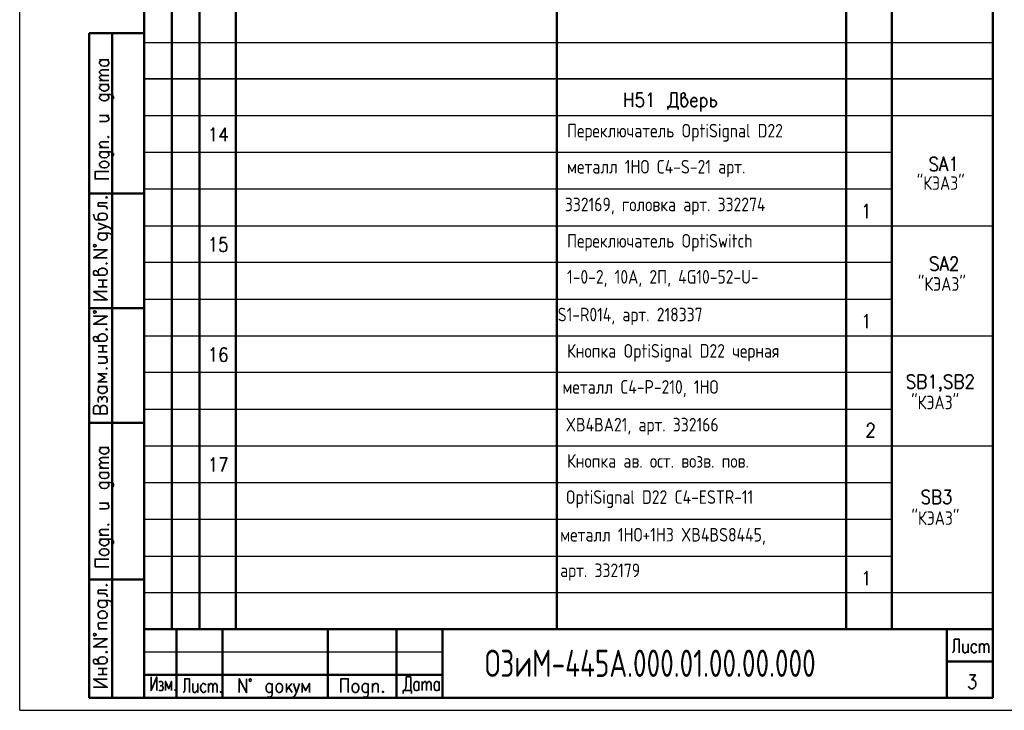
# Model space of a CAD drawing. Extents: x -412 to 8, y 12 to 309.
# Tile 1 of 3: x -412 to -195, y 12 to 165. Entities that reach past the tile are written whole.
import ezdxf

# ---------------------------------------------------------------- set-up
doc = ezdxf.new("R2010")
doc.units = 0
doc.layers.get('0').update_dxf_attribs({"lineweight": 25})
doc.layers.add('Text', color=3, linetype='Continuous')
doc.styles.add('simplex', font='simplex.shx', dxfattribs={"width": 0.9})
doc.styles.add('Style1', font='romans.shx', dxfattribs={"width": 0.8})

msp = doc.modelspace()

# ---------------------------------------------------------------- linework, layer by layer
at = {"color": 7, "lineweight": 25}
msp.add_line((-412.19, 18.51), (-412.19, 309.18), dxfattribs=at)
for q in [(-412.19, 309.09), (7.81, 12.09)]:
    msp.add_line((-412.19, 12.09), q)
at = {"color": 7, "lineweight": 50}
for p, q in [((-384.73, 305.31), (-384.73, 14.82)), ((-378.63, 305.31), (-378.63, 29.97)), ((-372.53, 305.31), (-372.53, 29.97)), ((-364.49, 305.31), (-364.49, 29.97)), ((-293.62, 305.31), (-293.62, 29.97)), ((-229.79, 305.31), (-229.79, 29.97)), ((-219.71, 305.31), (-219.71, 29.97)), ((-197.36, 14.82), (-197.36, 305.31)), ((-396.83, 161.54), (-396.83, 14.82)), ((-391.75, 14.82), (-391.75, 161.54)), ((-384.73, 14.82), (-384.73, 152.48)), ((-384.73, 152.48), (-384.73, 14.82)), ((-384.73, 14.82), (-384.73, 152.48)), ((-384.73, 14.82), (-384.73, 79.5)), ((-384.73, 79.5), (-384.73, 14.82)), ((-197.36, 79.5), (-197.36, 14.82)), ((-197.36, 14.82), (-197.36, 79.5)), ((-384.73, 30.9), (-384.73, 14.82)), ((-384.73, 14.82), (-384.73, 29.97)), ((-377.61, 29.97), (-377.61, 14.82)), ((-367.45, 29.97), (-367.45, 14.82)), ((-344.17, 29.97), (-344.17, 14.82)), ((-329.01, 29.97), (-329.01, 14.82)), ((-318.85, 14.82), (-318.85, 29.97)), ((-318.85, 29.97), (-318.85, 24.89)), ((-207.52, 29.97), (-207.52, 14.82)), ((-207.52, 22.86), (-197.36, 22.86)), ((-318.85, 14.82), (-318.85, 19.9)), ((-396.83, 14.82), (-197.36, 14.82))]:
    msp.add_line(p, q, dxfattribs=at)
at = {"color": 7, "lineweight": 35}
for p, q in [((-356.45, 18.03), (-356.45, 15.75)), ((-335.28, 18.03), (-335.28, 15.75)), ((-356.53, 15.32), (-356.7, 15.16)), ((-356.45, 15.75), (-356.53, 15.32)), ((-351.37, 15.41), (-351.62, 15.16)), ((-351.11, 16), (-351.37, 15.41)), ((-335.36, 15.32), (-335.45, 15.16)), ((-335.28, 15.75), (-335.36, 15.32)), ((-357.29, 14.99), (-357.46, 15.16)), ((-356.95, 14.99), (-357.29, 14.99)), ((-356.7, 15.16), (-356.95, 14.99)), ((-351.79, 14.99), (-351.96, 14.99)), ((-351.62, 15.16), (-351.79, 14.99)), ((-336.04, 14.99), (-336.3, 15.16)), ((-335.7, 14.99), (-336.04, 14.99)), ((-335.45, 15.16), (-335.7, 14.99))]:
    msp.add_line(p, q, dxfattribs=at)
at = {"color": 7, "lineweight": 50, "flags": 128}
for points in [[(-384.73, 161.54), (-396.83, 161.54)], [(-384.73, 126.15), (-396.83, 126.15)], [(-384.73, 100.84), (-396.83, 100.84)], [(-384.73, 75.52), (-396.83, 75.52)], [(-384.73, 40.98), (-396.83, 40.98)], [(-384.73, 23.96), (-384.73, 30.9)], [(-384.73, 29.97), (-197.36, 29.97)], [(-207.52, 29.97), (-207.52, 22.86)], [(-318.85, 19.9), (-384.73, 19.9)]]:
    msp.add_lwpolyline(points, dxfattribs=at)
at = {"color": 7, "lineweight": 25, "flags": 128}
for points in [[(-384.73, 159.51), (-197.36, 159.51)], [(-384.73, 151.47), (-197.36, 151.47), (-384.73, 151.47)], [(-384.73, 143.34), (-197.36, 143.34)], [(-384.73, 135.3), (-219.71, 135.3)], [(-384.73, 127.17), (-219.71, 127.17)], [(-384.73, 119.04), (-197.36, 119.04)], [(-384.73, 111), (-219.71, 111)], [(-384.73, 102.87), (-219.71, 102.87)], [(-384.73, 94.74), (-197.36, 94.74)], [(-384.73, 86.7), (-219.71, 86.7)], [(-384.73, 78.57), (-219.71, 78.57)], [(-384.73, 70.44), (-197.36, 70.44)], [(-384.73, 62.4), (-219.71, 62.4)], [(-384.73, 54.27), (-219.71, 54.27)], [(-384.73, 46.14), (-219.71, 46.14)], [(-384.73, 38.1), (-197.36, 38.1)], [(-384.73, 29.97), (-197.36, 29.97)], [(-384.73, 24.81), (-384.73, 24.98)], [(-318.85, 24.89), (-384.73, 24.89)]]:
    msp.add_lwpolyline(points, dxfattribs=at)
at = {"color": 7, "lineweight": 35, "flags": 128}
for points in [[(-392.94, 155.62), (-392.68, 155.36), (-392.51, 155.19), (-392.51, 154.86), (-392.68, 154.6), (-392.77, 154.43), (-392.94, 154.35), (-393.36, 154.26), (-393.62, 154.26), (-394.12, 154.35), (-394.38, 154.6), (-394.55, 154.86), (-394.55, 155.19), (-394.38, 155.36), (-394.12, 155.62)], [(-394.55, 155.62), (-392.51, 155.62)], [(-393.95, 152.23), (-394.38, 152.65), (-394.55, 152.82), (-394.55, 153.08), (-394.38, 153.33), (-393.95, 153.42), (-392.51, 153.42)], [(-393.95, 151.13), (-394.38, 151.47), (-394.55, 151.72), (-394.55, 151.89), (-394.38, 152.15), (-393.95, 152.23), (-392.51, 152.23)], [(-394.55, 151.13), (-392.51, 151.13)], [(-392.94, 150.2), (-392.68, 149.94), (-392.51, 149.69), (-392.51, 149.35), (-392.68, 149.18), (-392.77, 149.01), (-392.94, 148.93), (-393.36, 148.76), (-393.62, 148.76), (-394.12, 148.93), (-394.38, 149.18), (-394.55, 149.35), (-394.55, 149.69), (-394.38, 149.94), (-394.12, 150.2)], [(-394.55, 150.2), (-392.51, 150.2)], [(-394.12, 148), (-394.21, 147.91), (-394.38, 147.74), (-394.55, 147.49), (-394.55, 147.15), (-394.38, 146.98), (-394.12, 146.73), (-393.62, 146.64), (-393.36, 146.64), (-392.94, 146.73), (-392.68, 146.98), (-392.51, 147.15), (-392.51, 147.49), (-392.68, 147.74), (-392.94, 148)], [(-394.55, 148), (-392.18, 148), (-391.75, 147.91), (-391.67, 147.74), (-391.5, 147.49), (-391.5, 147.15), (-391.67, 146.98)], [(-278.55, 148.34), (-278.55, 145.29)], [(-276.94, 148.34), (-276.94, 145.29)], [(-274.74, 148.34), (-275.93, 148.34), (-276.01, 147.07), (-275.93, 147.15), (-275.51, 147.32), (-275.17, 147.32), (-274.83, 147.15), (-274.57, 146.9), (-274.49, 146.47), (-274.49, 146.13), (-274.57, 145.71), (-274.83, 145.46), (-275.17, 145.29), (-275.51, 145.29), (-275.93, 145.46), (-276.01, 145.63), (-276.1, 145.88)], [(-273.47, 147.74), (-273.22, 147.91), (-272.88, 148.34), (-272.88, 145.29)], [(-268.99, 145.29), (-268.56, 145.71), (-268.48, 146.05), (-268.39, 146.64), (-268.39, 148.34), (-267.12, 148.34), (-267.12, 145.29)], [(-266.19, 146.9), (-265.94, 147.15), (-265.68, 147.32), (-265.35, 147.66), (-265.26, 147.91), (-265.35, 148.17), (-265.51, 148.34), (-265.85, 148.34), (-266.02, 148.17), (-266.19, 148.08), (-266.19, 145.88), (-266.02, 145.63), (-265.94, 145.46), (-265.68, 145.29), (-265.35, 145.29), (-265.09, 145.46), (-264.92, 145.71), (-264.75, 146.13), (-264.75, 146.47), (-264.92, 146.9), (-265.09, 147.15), (-265.35, 147.32), (-265.68, 147.32)], [(-278.55, 146.9), (-276.94, 146.9)], [(-264.08, 146.47), (-262.72, 146.47), (-262.72, 146.73), (-262.81, 147.07), (-262.89, 147.15), (-263.14, 147.32), (-263.48, 147.32), (-263.74, 147.15), (-263.99, 146.9), (-264.08, 146.47), (-264.08, 146.13), (-263.99, 145.71), (-263.74, 145.46), (-263.48, 145.29), (-263.14, 145.29), (-262.89, 145.46), (-262.72, 145.71)], [(-261.87, 147.32), (-261.87, 144.27)], [(-261.87, 146.9), (-261.62, 147.15), (-261.45, 147.32), (-261.11, 147.32), (-260.86, 147.15), (-260.6, 146.9), (-260.52, 146.47), (-260.52, 146.13), (-260.6, 145.71), (-260.86, 145.46), (-261.11, 145.29), (-261.45, 145.29), (-261.62, 145.46), (-261.87, 145.71)], [(-259.67, 147.32), (-259.67, 145.29)], [(-259.67, 146.47), (-259.59, 146.64), (-259.33, 146.73), (-259, 146.73), (-258.91, 146.73), (-258.66, 146.64), (-258.57, 146.47), (-258.4, 146.13), (-258.4, 145.88), (-258.57, 145.63), (-258.66, 145.46), (-258.91, 145.29), (-259.33, 145.29), (-259.59, 145.46), (-259.67, 145.63)], [(-266.87, 144.7), (-266.87, 145.29), (-269.16, 145.29), (-269.16, 144.7)], [(-394.55, 142.07), (-393.11, 142.07), (-392.68, 142.24), (-392.51, 142.41), (-392.51, 142.75), (-392.68, 143), (-393.11, 143.34)], [(-394.55, 143.34), (-392.51, 143.34)], [(-369.99, 140.12), (-369.74, 140.21), (-369.4, 140.63), (-369.4, 137.67)], [(-366.86, 140.63), (-368.05, 138.68), (-366.27, 138.68)], [(-366.86, 140.63), (-366.86, 137.67)], [(-393.95, 136.31), (-394.38, 136.65), (-394.55, 136.91), (-394.55, 137.24), (-394.38, 137.5), (-394.12, 137.58), (-392.51, 137.58)], [(-392.77, 138.6), (-392.68, 138.51), (-392.51, 138.6), (-392.68, 138.77), (-392.77, 138.6)], [(-394.55, 136.31), (-392.51, 136.31)], [(-394.12, 135.38), (-394.21, 135.3), (-394.38, 135.13), (-394.55, 134.96), (-394.55, 134.54), (-394.38, 134.37), (-394.12, 134.11), (-393.62, 134.03), (-393.36, 134.03), (-392.94, 134.11), (-392.68, 134.37), (-392.51, 134.54), (-392.51, 134.96), (-392.68, 135.13), (-392.94, 135.38)], [(-394.55, 135.38), (-392.18, 135.38), (-391.75, 135.3), (-391.67, 135.13), (-391.5, 134.96), (-391.5, 134.54), (-391.67, 134.37)], [(-394.55, 132.33), (-394.55, 132.76), (-394.38, 132.93), (-394.12, 133.18), (-393.62, 133.27), (-393.36, 133.27), (-392.94, 133.18), (-392.68, 132.93), (-392.51, 132.76), (-392.51, 132.33), (-392.68, 132.16), (-392.94, 131.91), (-393.36, 131.83), (-393.62, 131.83), (-394.12, 131.91), (-394.38, 132.16), (-394.55, 132.33)], [(-209.63, 133.69), (-209.89, 134.03), (-210.23, 134.2), (-210.65, 134.2), (-210.99, 134.03), (-211.24, 133.69), (-211.24, 133.43), (-211.16, 133.18), (-210.99, 133.01), (-210.82, 132.84), (-210.06, 132.59), (-209.89, 132.42), (-209.72, 132.25), (-209.63, 132), (-209.63, 131.57), (-209.89, 131.23), (-210.23, 131.15), (-210.65, 131.15), (-210.99, 131.23), (-211.24, 131.57)], [(-209.13, 131.15), (-208.28, 134.2), (-207.35, 131.15)], [(-206.5, 133.6), (-206.25, 133.69), (-205.91, 134.2), (-205.91, 131.15)], [(-392.51, 129.37), (-395.56, 129.37), (-395.56, 130.98), (-392.51, 130.98)], [(-208.79, 132.16), (-207.69, 132.16)], [(-394.89, 124.12), (-394.89, 123.36), (-393.45, 123.36), (-393.02, 123.19), (-392.85, 122.94), (-392.85, 122.68)], [(-394.89, 124.12), (-392.85, 124.12)], [(-393.19, 125.31), (-393.02, 125.14), (-392.85, 125.31), (-393.02, 125.39), (-393.19, 125.31)], [(-395.9, 121.58), (-395.82, 121.33), (-395.65, 120.73), (-395.48, 120.4), (-395.22, 120.31), (-393.45, 120.31), (-393.19, 120.4), (-393.02, 120.57), (-392.85, 120.82), (-392.85, 121.24), (-393.02, 121.5), (-393.36, 121.75), (-393.78, 121.84), (-394.04, 121.84), (-394.46, 121.75), (-394.63, 121.58), (-394.8, 121.5), (-394.89, 121.24), (-394.89, 120.82), (-394.8, 120.57), (-394.46, 120.31)], [(-225.81, 123.19), (-225.55, 123.36), (-225.21, 123.78), (-225.21, 120.73)], [(-394.89, 118.11), (-392.85, 118.87), (-394.89, 119.63)], [(-394.46, 117.43), (-394.63, 117.26), (-394.8, 117.18), (-394.89, 116.92), (-394.89, 116.5), (-394.8, 116.25), (-394.46, 115.99), (-394.04, 115.82), (-393.78, 115.82), (-393.36, 115.99), (-393.02, 116.25), (-392.85, 116.5), (-392.85, 116.92), (-393.02, 117.18), (-393.36, 117.43)], [(-394.89, 117.43), (-392.6, 117.43), (-392.18, 117.26), (-392.01, 117.18), (-391.84, 116.92), (-391.84, 116.5), (-392.01, 116.25)], [(-392.85, 118.87), (-392.35, 118.62), (-392.01, 118.36), (-391.84, 118.11), (-391.84, 117.94)], [(-369.99, 115.82), (-369.74, 115.91), (-369.4, 116.42), (-369.4, 113.37)], [(-366.61, 116.42), (-367.79, 116.42), (-367.96, 115.06), (-367.79, 115.23), (-367.45, 115.4), (-367.11, 115.4), (-366.78, 115.23), (-366.52, 114.89), (-366.44, 114.47), (-366.44, 114.22), (-366.52, 113.79), (-366.78, 113.45), (-367.11, 113.37), (-367.45, 113.37), (-367.79, 113.45), (-367.96, 113.62), (-368.05, 113.96)], [(-395.65, 114.89), (-395.82, 114.81), (-395.9, 114.64), (-395.82, 114.47), (-395.65, 114.38), (-395.39, 114.47), (-395.31, 114.64), (-395.39, 114.81), (-395.65, 114.89)], [(-392.85, 111.93), (-395.9, 111.93), (-392.85, 113.71), (-395.9, 113.71)], [(-209.47, 111.76), (-209.72, 112.01), (-210.06, 112.18), (-210.57, 112.18), (-210.9, 112.01), (-211.16, 111.76), (-211.16, 111.42), (-210.99, 111.17), (-210.9, 111), (-210.65, 110.83), (-209.97, 110.57), (-209.72, 110.41), (-209.63, 110.32), (-209.47, 109.98), (-209.47, 109.56), (-209.72, 109.3), (-210.06, 109.14), (-210.57, 109.14), (-210.9, 109.3), (-211.16, 109.56)], [(-209.04, 109.14), (-208.11, 112.18), (-207.18, 109.14)], [(-206.59, 111.42), (-206.59, 111.59), (-206.5, 111.84), (-206.42, 112.01), (-206.16, 112.18), (-205.66, 112.18), (-205.49, 112.01), (-205.32, 111.84), (-205.23, 111.59), (-205.23, 111.34), (-205.32, 111), (-205.57, 110.57), (-206.76, 109.14), (-205.15, 109.14)], [(-394.46, 108.12), (-394.8, 108.37), (-394.89, 108.63), (-395.22, 109.05), (-395.48, 109.14), (-395.82, 109.05), (-395.9, 108.88), (-395.9, 108.46), (-395.82, 108.2), (-395.65, 108.12), (-393.45, 108.12), (-393.19, 108.2), (-393.02, 108.37), (-392.85, 108.63), (-392.85, 109.05), (-393.02, 109.3), (-393.36, 109.56), (-393.78, 109.64), (-394.04, 109.64), (-394.46, 109.56), (-394.8, 109.3), (-394.89, 109.05), (-394.89, 108.63)], [(-393.19, 110.74), (-393.02, 110.57), (-392.85, 110.74), (-393.02, 110.83), (-393.19, 110.74)], [(-208.7, 110.15), (-207.52, 110.15)], [(-394.89, 107.02), (-392.85, 107.02)], [(-393.87, 105.58), (-393.87, 107.02)], [(-395.9, 102.7), (-392.85, 102.7), (-395.9, 104.56), (-392.85, 104.56)], [(-394.89, 105.58), (-392.85, 105.58)], [(-395.65, 100.25), (-395.82, 100.16), (-395.9, 99.99), (-395.82, 99.82), (-395.65, 99.74), (-395.39, 99.82), (-395.31, 99.99), (-395.39, 100.16), (-395.65, 100.25)], [(-392.85, 97.28), (-395.9, 97.28), (-392.85, 99.06), (-395.9, 99.06)], [(-225.81, 98.89), (-225.55, 99.06), (-225.21, 99.48), (-225.21, 96.44)], [(-393.19, 96.18), (-393.02, 96.01), (-392.85, 96.18), (-393.02, 96.27), (-393.19, 96.18)], [(-394.46, 93.56), (-394.8, 93.81), (-394.89, 94.06), (-395.22, 94.49), (-395.48, 94.57), (-395.82, 94.49), (-395.9, 94.32), (-395.9, 93.98), (-395.82, 93.73), (-395.65, 93.56), (-393.45, 93.56), (-393.19, 93.73), (-393.02, 93.81), (-392.85, 94.06), (-392.85, 94.49), (-393.02, 94.74), (-393.36, 95), (-393.78, 95.17), (-394.04, 95.17), (-394.46, 95), (-394.8, 94.74), (-394.89, 94.49), (-394.89, 94.06)], [(-394.89, 92.54), (-392.85, 92.54)], [(-393.87, 91.19), (-393.87, 92.54)], [(-369.99, 91.52), (-369.74, 91.69), (-369.4, 92.12), (-369.4, 89.07)], [(-366.52, 91.69), (-366.61, 91.95), (-367.03, 92.12), (-367.2, 92.12), (-367.54, 91.95), (-367.79, 91.52), (-367.96, 90.76), (-367.96, 90.09), (-367.79, 89.49), (-367.54, 89.15), (-367.2, 89.07), (-367.11, 89.07), (-366.78, 89.15), (-366.52, 89.49), (-366.44, 89.92), (-366.44, 90.09), (-366.52, 90.51), (-366.78, 90.76), (-367.11, 90.93), (-367.2, 90.93), (-367.54, 90.76), (-367.79, 90.51), (-367.96, 90.09)], [(-394.89, 91.19), (-392.85, 91.19)], [(-394.89, 88.73), (-393.45, 88.73), (-393.02, 88.82), (-392.85, 89.07), (-392.85, 89.49), (-393.02, 89.75), (-393.45, 90.09)], [(-394.89, 90.09), (-392.85, 90.09)], [(-393.19, 87.55), (-393.02, 87.46), (-392.85, 87.55), (-393.02, 87.71), (-393.19, 87.55)], [(-392.85, 86.36), (-394.89, 86.36), (-393.36, 85.51), (-394.89, 84.58), (-392.85, 84.58)], [(-214.63, 85.68), (-214.88, 86.02), (-215.22, 86.11), (-215.65, 86.11), (-216.07, 86.02), (-216.24, 85.68), (-216.24, 85.43), (-216.15, 85.09), (-216.07, 85.01), (-215.82, 84.84), (-215.14, 84.58), (-214.88, 84.41), (-214.8, 84.24), (-214.63, 83.99), (-214.63, 83.57), (-214.88, 83.23), (-215.22, 83.14), (-215.65, 83.14), (-216.07, 83.23), (-216.24, 83.57)], [(-213.87, 83.14), (-213.87, 86.11), (-212.77, 86.11), (-212.43, 86.02), (-212.34, 85.85), (-212.17, 85.6), (-212.17, 85.26), (-212.34, 85.01), (-212.43, 84.84), (-212.77, 84.67), (-213.87, 84.67)], [(-211.16, 85.6), (-210.9, 85.68), (-210.57, 86.11), (-210.57, 83.14)], [(-206.42, 85.68), (-206.67, 86.02), (-207.01, 86.11), (-207.43, 86.11), (-207.86, 86.02), (-208.03, 85.68), (-208.03, 85.43), (-207.94, 85.09), (-207.86, 85.01), (-207.6, 84.84), (-206.93, 84.58), (-206.67, 84.41), (-206.59, 84.24), (-206.42, 83.99), (-206.42, 83.57), (-206.67, 83.23), (-207.01, 83.14), (-207.43, 83.14), (-207.86, 83.23), (-208.03, 83.57)], [(-205.66, 83.14), (-205.66, 86.11), (-204.55, 86.11), (-204.22, 86.02), (-204.13, 85.85), (-203.96, 85.6), (-203.96, 85.26), (-204.13, 85.01), (-204.22, 84.84), (-204.55, 84.67), (-205.66, 84.67)], [(-203.2, 85.43), (-203.2, 85.6), (-203.12, 85.85), (-202.95, 86.02), (-202.69, 86.11), (-202.27, 86.11), (-202.01, 86.02), (-201.93, 85.85), (-201.76, 85.6), (-201.76, 85.26), (-201.93, 85.01), (-202.18, 84.58), (-203.28, 83.14), (-201.68, 83.14)], [(-393.36, 83.57), (-393.02, 83.31), (-392.85, 83.06), (-392.85, 82.63), (-393.02, 82.38), (-393.19, 82.3), (-393.36, 82.13), (-393.78, 82.04), (-394.04, 82.04), (-394.46, 82.13), (-394.8, 82.38), (-394.89, 82.63), (-394.89, 83.06), (-394.8, 83.31), (-394.46, 83.57)], [(-394.89, 83.57), (-392.85, 83.57)], [(-212.77, 84.67), (-212.43, 84.58), (-212.34, 84.41), (-212.17, 84.16), (-212.17, 83.65), (-212.34, 83.4), (-212.43, 83.23), (-212.77, 83.14), (-213.87, 83.14)], [(-208.87, 83.23), (-208.96, 83.14), (-209.13, 83.23), (-208.96, 83.4), (-208.87, 83.23), (-208.87, 82.97), (-208.96, 82.63), (-209.13, 82.55)], [(-204.55, 84.67), (-204.22, 84.58), (-204.13, 84.41), (-203.96, 84.16), (-203.96, 83.65), (-204.13, 83.4), (-204.22, 83.23), (-204.55, 83.14), (-205.66, 83.14)], [(-394.8, 80.01), (-394.89, 80.35), (-394.89, 80.77), (-394.8, 81.11), (-394.46, 81.28), (-394.21, 81.11), (-394.04, 80.86), (-394.04, 80.52)], [(-394.04, 80.86), (-393.87, 81.11), (-393.78, 81.28), (-393.45, 81.36), (-393.19, 81.28), (-393.02, 81.11), (-392.85, 80.86), (-392.85, 80.35), (-393.02, 80.01)], [(-395.9, 78.74), (-395.9, 77.55), (-392.85, 77.55), (-392.85, 78.74), (-393.02, 79.08), (-393.19, 79.25), (-393.45, 79.33), (-393.87, 79.33), (-394.21, 79.25), (-394.29, 79.08), (-394.46, 78.74), (-394.46, 77.55)], [(-395.9, 78.74), (-395.82, 79.08), (-395.65, 79.25), (-395.31, 79.33), (-395.05, 79.33), (-394.8, 79.25), (-394.63, 79.08), (-394.46, 78.74)], [(-225.04, 74.68), (-225.04, 74.85), (-224.96, 75.1), (-224.87, 75.27), (-224.62, 75.44), (-224.2, 75.44), (-223.94, 75.27), (-223.77, 75.1), (-223.69, 74.85), (-223.69, 74.51), (-223.77, 74.25), (-224.03, 73.83), (-225.21, 72.39), (-223.6, 72.39)], [(-392.94, 70.1), (-392.68, 69.85), (-392.51, 69.6), (-392.51, 69.26), (-392.68, 69), (-392.77, 68.92), (-392.94, 68.83), (-393.36, 68.66), (-393.62, 68.66), (-394.12, 68.83), (-394.38, 69), (-394.55, 69.26), (-394.55, 69.6), (-394.38, 69.85), (-394.12, 70.1)], [(-394.55, 70.1), (-392.51, 70.1)], [(-393.95, 66.72), (-394.38, 67.06), (-394.55, 67.31), (-394.55, 67.56), (-394.38, 67.73), (-393.95, 67.9), (-392.51, 67.9)], [(-369.99, 67.23), (-369.74, 67.39), (-369.4, 67.82), (-369.4, 64.77)], [(-367.54, 64.77), (-366.44, 67.82), (-368.05, 67.82)], [(-393.95, 65.53), (-394.38, 65.87), (-394.55, 66.12), (-394.55, 66.38), (-394.38, 66.63), (-393.95, 66.72), (-392.51, 66.72)], [(-394.55, 65.53), (-392.51, 65.53)], [(-392.94, 64.6), (-392.68, 64.43), (-392.51, 64.18), (-392.51, 63.84), (-392.68, 63.58), (-392.77, 63.5), (-392.94, 63.33), (-393.36, 63.25), (-393.62, 63.25), (-394.12, 63.33), (-394.38, 63.58), (-394.55, 63.84), (-394.55, 64.18), (-394.38, 64.43), (-394.12, 64.6)], [(-394.55, 64.6), (-392.51, 64.6)], [(-394.12, 62.4), (-394.21, 62.31), (-394.38, 62.23), (-394.55, 61.98), (-394.55, 61.64), (-394.38, 61.38), (-394.12, 61.13), (-393.62, 61.04), (-393.36, 61.04), (-392.94, 61.13), (-392.68, 61.38), (-392.51, 61.64), (-392.51, 61.98), (-392.68, 62.23), (-392.94, 62.4)], [(-394.55, 62.4), (-392.18, 62.4), (-391.75, 62.31), (-391.67, 62.23), (-391.5, 61.98), (-391.5, 61.64), (-391.67, 61.38)], [(-211.41, 60.28), (-211.58, 60.54), (-211.92, 60.71), (-212.43, 60.71), (-212.77, 60.54), (-213.02, 60.28), (-213.02, 59.94), (-212.85, 59.69), (-212.77, 59.52), (-212.51, 59.35), (-211.84, 59.1), (-211.58, 58.93), (-211.5, 58.84), (-211.41, 58.5), (-211.41, 58.08), (-211.58, 57.83), (-211.92, 57.66), (-212.43, 57.66), (-212.77, 57.83), (-213.02, 58.08)], [(-210.57, 57.66), (-210.57, 60.71), (-209.55, 60.71), (-209.21, 60.54), (-209.04, 60.37), (-208.96, 60.11), (-208.96, 59.86), (-209.04, 59.52), (-209.21, 59.35), (-209.55, 59.27), (-210.57, 59.27)], [(-209.55, 59.27), (-209.21, 59.1), (-209.04, 58.93), (-208.96, 58.67), (-208.96, 58.25), (-209.04, 57.91), (-209.21, 57.83), (-209.55, 57.66), (-210.57, 57.66)], [(-208.03, 60.71), (-206.76, 60.71), (-207.43, 59.52), (-207.09, 59.52), (-206.84, 59.35), (-206.76, 59.27), (-206.67, 58.84), (-206.67, 58.5), (-206.76, 58.08), (-207.01, 57.83), (-207.35, 57.66), (-207.69, 57.66), (-208.03, 57.83), (-208.11, 57.91), (-208.28, 58.25)], [(-394.55, 56.56), (-393.11, 56.56), (-392.68, 56.64), (-392.51, 56.9), (-392.51, 57.23), (-392.68, 57.49), (-393.11, 57.83)], [(-394.55, 57.83), (-392.51, 57.83)], [(-392.77, 53.09), (-392.68, 52.92), (-392.51, 53.09), (-392.68, 53.17), (-392.77, 53.09)], [(-393.95, 50.72), (-394.38, 51.14), (-394.55, 51.31), (-394.55, 51.65), (-394.38, 51.9), (-394.12, 51.99), (-392.51, 51.99)], [(-394.55, 50.72), (-392.51, 50.72)], [(-394.12, 49.87), (-394.21, 49.7), (-394.38, 49.61), (-394.55, 49.36), (-394.55, 49.02), (-394.38, 48.77), (-394.12, 48.6), (-393.62, 48.43), (-393.36, 48.43), (-392.94, 48.6), (-392.68, 48.77), (-392.51, 49.02), (-392.51, 49.36), (-392.68, 49.61), (-392.94, 49.87)], [(-394.55, 49.87), (-392.18, 49.87), (-391.75, 49.7), (-391.67, 49.61), (-391.5, 49.36), (-391.5, 49.02), (-391.67, 48.77)], [(-394.55, 46.82), (-394.55, 47.16), (-394.38, 47.41), (-394.12, 47.67), (-393.62, 47.75), (-393.36, 47.75), (-392.94, 47.67), (-392.68, 47.41), (-392.51, 47.16), (-392.51, 46.82), (-392.68, 46.57), (-392.94, 46.4), (-393.36, 46.23), (-393.62, 46.23), (-394.12, 46.4), (-394.38, 46.57), (-394.55, 46.82)], [(-392.51, 43.77), (-395.56, 43.77), (-395.56, 45.47), (-392.51, 45.47)], [(-225.81, 42.16), (-225.55, 42.33), (-225.21, 42.76), (-225.21, 39.71)], [(-393.19, 39.71), (-393.02, 39.62), (-392.85, 39.71), (-393.02, 39.88), (-393.19, 39.71)], [(-394.89, 38.61), (-394.89, 37.85), (-393.45, 37.85), (-393.02, 37.68), (-392.85, 37.42), (-392.85, 37.17)], [(-394.89, 38.61), (-392.85, 38.61)], [(-394.46, 36.32), (-394.63, 36.15), (-394.8, 36.07), (-394.89, 35.81), (-394.89, 35.39), (-394.8, 35.14), (-394.46, 34.88), (-394.04, 34.8), (-393.78, 34.8), (-393.36, 34.88), (-393.02, 35.14), (-392.85, 35.39), (-392.85, 35.81), (-393.02, 36.07), (-393.36, 36.32)], [(-394.89, 36.32), (-392.6, 36.32), (-392.18, 36.15), (-392.01, 36.07), (-391.84, 35.81), (-391.84, 35.39), (-392.01, 35.14)], [(-394.89, 32.94), (-394.89, 33.36), (-394.8, 33.61), (-394.46, 33.87), (-394.04, 34.04), (-393.78, 34.04), (-393.36, 33.87), (-393.02, 33.61), (-392.85, 33.36), (-392.85, 32.94), (-393.02, 32.68), (-393.36, 32.43), (-393.78, 32.34), (-394.04, 32.34), (-394.46, 32.43), (-394.8, 32.68), (-394.89, 32.94)], [(-394.29, 30.06), (-394.8, 30.4), (-394.89, 30.65), (-394.89, 31.07), (-394.8, 31.33), (-394.46, 31.41), (-392.85, 31.41)], [(-395.65, 29.04), (-395.82, 28.96), (-395.9, 28.79), (-395.82, 28.62), (-395.65, 28.53), (-395.39, 28.62), (-395.31, 28.79), (-395.39, 28.96), (-395.65, 29.04)], [(-394.89, 30.06), (-392.85, 30.06)], [(-392.85, 26.08), (-395.9, 26.08), (-392.85, 27.86), (-395.9, 27.86)], [(-204.81, 24.81), (-204.81, 27.77), (-205.91, 27.77), (-205.91, 25.32), (-206.08, 25.06), (-206.16, 24.89), (-206.33, 24.81)], [(-204.05, 26.75), (-204.05, 25.32), (-203.88, 24.89), (-203.71, 24.81), (-203.37, 24.81), (-203.2, 24.89), (-202.86, 25.32)], [(-202.86, 26.75), (-202.86, 24.81)], [(-201, 26.33), (-201.17, 26.67), (-201.34, 26.75), (-201.68, 26.75), (-201.85, 26.67), (-202.1, 26.33), (-202.18, 25.91), (-202.18, 25.65), (-202.1, 25.23), (-201.85, 24.89), (-201.68, 24.81), (-201.34, 24.81), (-201.17, 24.89), (-201, 25.23)], [(-200.32, 26.75), (-200.32, 24.81)], [(-200.32, 26.25), (-200.07, 26.67), (-199.81, 26.75), (-199.64, 26.75), (-199.47, 26.67), (-199.31, 26.25), (-199.31, 24.81)], [(-199.31, 26.25), (-199.05, 26.67), (-198.8, 26.75), (-198.63, 26.75), (-198.46, 26.67), (-198.29, 26.25), (-198.29, 24.81)], [(-393.19, 24.98), (-393.02, 24.81), (-392.85, 24.98), (-393.02, 25.06), (-393.19, 24.98)], [(-394.46, 22.35), (-394.8, 22.61), (-394.89, 22.86), (-395.22, 23.28), (-395.48, 23.37), (-395.82, 23.28), (-395.9, 23.11), (-395.9, 22.78), (-395.82, 22.52), (-395.65, 22.35), (-393.45, 22.35), (-393.19, 22.52), (-393.02, 22.61), (-392.85, 22.86), (-392.85, 23.28), (-393.02, 23.54), (-393.36, 23.79), (-393.78, 23.88), (-394.04, 23.88), (-394.46, 23.79), (-394.8, 23.54), (-394.89, 23.28), (-394.89, 22.86)], [(-394.89, 21.34), (-392.85, 21.34)], [(-394.89, 19.98), (-392.85, 19.98)], [(-393.87, 19.98), (-393.87, 21.34)], [(-202.52, 19.9), (-201.25, 19.9), (-202.01, 18.8), (-201.59, 18.8), (-201.42, 18.63), (-201.25, 18.46), (-201.17, 18.03), (-201.17, 17.78), (-201.25, 17.36), (-201.51, 17.02), (-201.85, 16.85), (-202.18, 16.85), (-202.52, 17.02), (-202.69, 17.19), (-202.78, 17.44)], [(-395.9, 17.19), (-392.85, 17.19), (-395.9, 18.97), (-392.85, 18.97)], [(-383.2, 19.47), (-383.2, 16.43), (-381.93, 19.47), (-381.93, 16.43)], [(-381.51, 18.29), (-381.25, 18.46), (-380.92, 18.46), (-380.66, 18.29), (-380.58, 18.03), (-380.66, 17.7), (-380.83, 17.53), (-381.17, 17.53)], [(-380.83, 17.53), (-380.66, 17.44), (-380.58, 17.27), (-380.49, 17.02), (-380.58, 16.68), (-380.66, 16.51), (-380.83, 16.43), (-381.25, 16.43), (-381.51, 16.51)], [(-378.71, 16.43), (-378.71, 18.46), (-379.31, 16.85), (-379.98, 18.46), (-379.98, 16.43)], [(-374.73, 16), (-374.73, 19.05), (-375.75, 19.05), (-375.75, 16.59), (-375.84, 16.34), (-375.92, 16.17), (-376.09, 16)], [(-373.97, 18.03), (-373.97, 16.59), (-373.89, 16.17), (-373.63, 16), (-373.38, 16), (-373.21, 16.17), (-372.87, 16.59)], [(-372.87, 18.03), (-372.87, 16)], [(-371.09, 17.61), (-371.26, 17.86), (-371.52, 18.03), (-371.77, 18.03), (-371.94, 17.86), (-372.11, 17.61), (-372.28, 17.19), (-372.28, 16.85), (-372.11, 16.43), (-371.94, 16.17), (-371.77, 16), (-371.52, 16), (-371.26, 16.17), (-371.09, 16.43)], [(-370.5, 18.03), (-370.5, 16)], [(-370.5, 17.44), (-370.25, 17.86), (-370.08, 18.03), (-369.91, 18.03), (-369.65, 17.86), (-369.57, 17.44), (-369.57, 16)], [(-369.57, 17.44), (-369.32, 17.86), (-369.15, 18.03), (-368.89, 18.03), (-368.72, 17.86), (-368.64, 17.44), (-368.64, 16)], [(-363.73, 16), (-363.73, 19.05), (-362.12, 16), (-362.12, 19.05)], [(-361.1, 18.8), (-361.19, 18.97), (-361.27, 19.05), (-361.44, 18.97), (-361.53, 18.8), (-361.44, 18.54), (-361.27, 18.46), (-361.19, 18.54), (-361.1, 18.8)], [(-356.45, 17.61), (-356.53, 17.78), (-356.7, 17.86), (-356.95, 18.03), (-357.29, 18.03), (-357.46, 17.86), (-357.72, 17.61), (-357.8, 17.19), (-357.8, 16.85), (-357.72, 16.43), (-357.46, 16.17), (-357.29, 16), (-356.95, 16), (-356.7, 16.17), (-356.45, 16.43)], [(-355.09, 18.03), (-354.75, 18.03), (-354.5, 17.86), (-354.25, 17.61), (-354.16, 17.19), (-354.16, 16.85), (-354.25, 16.43), (-354.5, 16.17), (-354.75, 16), (-355.09, 16), (-355.26, 16.17), (-355.52, 16.43), (-355.6, 16.85), (-355.6, 17.19), (-355.52, 17.61), (-355.26, 17.86), (-355.09, 18.03)], [(-353.31, 18.03), (-353.31, 16)], [(-352.13, 18.03), (-353.31, 16.59)], [(-351.79, 18.03), (-351.11, 16), (-350.44, 18.03)], [(-348.23, 16), (-348.23, 18.03), (-349.08, 16.43), (-349.84, 18.03), (-349.84, 16)], [(-341.29, 16), (-341.29, 19.05), (-339.68, 19.05), (-339.68, 16)], [(-338.24, 18.03), (-337.9, 18.03), (-337.65, 17.86), (-337.48, 17.61), (-337.31, 17.19), (-337.31, 16.85), (-337.48, 16.43), (-337.65, 16.17), (-337.9, 16), (-338.24, 16), (-338.5, 16.17), (-338.75, 16.43), (-338.84, 16.85), (-338.84, 17.19), (-338.75, 17.61), (-338.5, 17.86), (-338.24, 18.03)], [(-335.28, 17.61), (-335.36, 17.78), (-335.45, 17.86), (-335.7, 18.03), (-336.04, 18.03), (-336.3, 17.86), (-336.55, 17.61), (-336.63, 17.19), (-336.63, 16.85), (-336.55, 16.43), (-336.3, 16.17), (-336.04, 16), (-335.7, 16), (-335.45, 16.17), (-335.28, 16.43)], [(-334.35, 18.03), (-334.35, 16)], [(-334.35, 17.44), (-334.01, 17.86), (-333.76, 18.03), (-333.42, 18.03), (-333.16, 17.86), (-333.08, 17.61), (-333.08, 16)], [(-327.41, 16.43), (-327.07, 16.85), (-326.98, 17.1), (-326.9, 17.7), (-326.9, 19.47), (-325.88, 19.47), (-325.88, 16.43)], [(-324.1, 16.85), (-324.27, 16.51), (-324.44, 16.43), (-324.7, 16.43), (-324.95, 16.51), (-325.04, 16.68), (-325.12, 16.85), (-325.2, 17.27), (-325.2, 17.53), (-325.12, 18.03), (-324.95, 18.29), (-324.7, 18.46), (-324.44, 18.46), (-324.27, 18.29), (-324.1, 18.03)], [(-324.1, 18.46), (-324.1, 16.43)], [(-323.34, 18.46), (-323.34, 16.43)], [(-323.34, 17.86), (-323, 18.29), (-322.83, 18.46), (-322.66, 18.46), (-322.5, 18.29), (-322.41, 17.86), (-322.41, 16.43)], [(-322.41, 17.86), (-322.07, 18.29), (-321.9, 18.46), (-321.73, 18.46), (-321.48, 18.29), (-321.39, 17.86), (-321.39, 16.43)], [(-319.62, 16.85), (-319.79, 16.51), (-320.04, 16.43), (-320.29, 16.43), (-320.46, 16.51), (-320.55, 16.68), (-320.63, 16.85), (-320.72, 17.27), (-320.72, 17.53), (-320.63, 18.03), (-320.46, 18.29), (-320.29, 18.46), (-320.04, 18.46), (-319.79, 18.29), (-319.62, 18.03)], [(-319.62, 18.46), (-319.62, 16.43)], [(-377.87, 16.68), (-377.95, 16.51), (-377.87, 16.43), (-377.78, 16.51), (-377.87, 16.68)], [(-367.79, 16.34), (-367.88, 16.17), (-367.79, 16), (-367.71, 16.17), (-367.79, 16.34)], [(-352.89, 17.19), (-352.04, 16)], [(-331.98, 16.34), (-332.15, 16.17), (-331.98, 16), (-331.89, 16.17), (-331.98, 16.34)], [(-325.71, 15.83), (-325.71, 16.43), (-327.58, 16.43), (-327.58, 15.83)]]:
    msp.add_lwpolyline(points, dxfattribs=at)

# ---------------------------------------------------------------- texts
at = {"color": 0, "lineweight": 35, "style": 'simplex', "width": 0.7}
msp.add_text('ОЗиМ-445А.000.01.00.00.000', height=6, dxfattribs=at).set_placement((-309.52, 19.47))
at = {"layer": 'Text', "style": 'Style1', "width": 0.8}
for s, p in [('Переключатель OptiSignal D22 ', (-291.38, 138.52)), ('металл 1НО C4-S-21 арт.  ', (-291.38, 130.56)), ('"КЭАЗ"', (-214.19, 126.96)), (' 332169, головка арт. 332274', (-293.44, 122.24)), ('Переключатель OptiSwitch ', (-291.38, 114.22)), ('1-0-2, 10A, 2П, 4G10-52-U-', (-291.38, 106.26)), ('"КЭАЗ"', (-213.94, 104.68)), ('S1-R014, арт. 218337 ', (-293.44, 97.94)), ('Кнопка OptiSignal D22 черная', (-291.38, 89.92)), (' металл C4-P-210, 1НО ', (-293.99, 81.96)), ('"КЭАЗ"', (-215.42, 78.54)), ('XB4BA21, арт. 332166 ', (-291.66, 73.64)), ('Кнопка ав. ост. возв. пов. ', (-291.38, 65.63)), ('OptiSignal D22 C4-ESTR-11  ', (-291.66, 57.66)), ('"КЭАЗ"', (-215.36, 53.02)), (' металл 1НО+1НЗ XB4BS8445, ', (-294.49, 49.34)), (' арт. 332179', (-294.49, 41.49))]:
    msp.add_text(s, height=3, dxfattribs=at).set_placement(p)

doc.saveas('drawing.dxf')
